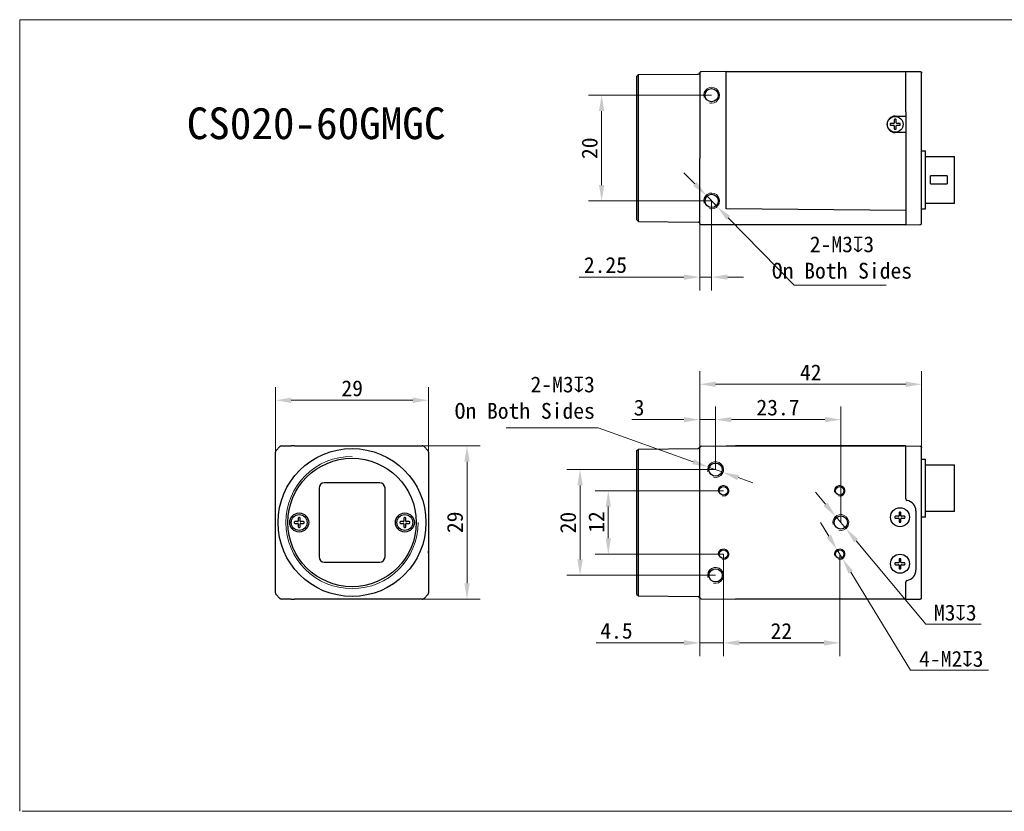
# Model space of a CAD drawing. Header units: millimetres. Extents: x 407 to 704, y 92 to 242.
# Tile 1 of 2: x 407 to 593, y 92 to 242. Entities that reach past the tile are written whole.
import ezdxf

# ---------------------------------------------------------------- set-up
doc = ezdxf.new("R2010")
doc.units = ezdxf.units.MM
doc.header["$LTSCALE"] = 16.335
doc.header["$PDMODE"] = 3
doc.header["$PDSIZE"] = 8
doc.layers.get('0').update_dxf_attribs({"linetype": 'CONTINUOUS'})
doc.layers.get('Defpoints').update_dxf_attribs({"linetype": 'CONTINUOUS'})
for name, color, linetype in [('00_COMPONENTS', 7, 'CONTINUOUS'), ('51__DRAFT_DIMS', 7, 'CONTINUOUS'), ('ASM_DXF_DIMENSION', 7, 'CONTINUOUS'), ('ASM_DXF_FORMAT', 7, 'CONTINUOUS'), ('D-01-35-26-0DXF_CONTINUOUS_LINE', 7, 'CONTINUOUS'), ('D-01-36-26-0DXF_CONTINUOUS_LINE', 7, 'CONTINUOUS')]:
    doc.layers.add(name, color=color, linetype=linetype)
doc.layers.add('AM_5', color=3, linetype='CONTINUOUS', lineweight=25)
doc.styles.get("Standard").update_dxf_attribs({"font": 'simfang.ttf'})
doc.dimstyles.new('DIMSTYLE_1', dxfattribs={"dimtxt": 3, "dimasz": 3, "dimexe": 2.5, "dimexo": 0, "dimgap": 0.75, "dimtad": 1, "dimdsep": 46, "dimtxsty": 'STANDARD', "dimblk": '_FILLED', "dimcen": 0.09, "dimclrd": 8, "dimclre": 8, "dimclrt": 7, "dimadec": 0, "dimazin": 0, "dimtp": 0.001, "dimtm": 0.001, "dimtfac": 1, "dimtofl": 0, "dimtmove": 0, "dimatfit": 3, "dimldrblk": '_FILLED', "dimfxl": 1, "dimtolj": 1, "dimlwd": 9, "dimlwe": 9, "dimarcsym": 0})
doc.dimstyles.new('DIMSTYLE_1$0', dxfattribs={"dimtxt": 3, "dimasz": 3, "dimexe": 2.5, "dimexo": 0, "dimgap": 0.75, "dimtad": 1, "dimdsep": 46, "dimtxsty": 'STANDARD', "dimblk": '_FILLED', "dimcen": 0.09, "dimclrd": 8, "dimclre": 8, "dimclrt": 7, "dimadec": 0, "dimazin": 0, "dimtp": 0.001, "dimtm": 0.001, "dimtfac": 1, "dimtofl": 0, "dimtmove": 0, "dimatfit": 3, "dimldrblk": '_FILLED', "dimfxl": 1, "dimtolj": 1, "dimlwd": 9, "dimlwe": 9, "dimarcsym": 0})
doc.dimstyles.new('DIMSTYLE_2', dxfattribs={"dimtxt": 3, "dimasz": 3, "dimexe": 2.5, "dimexo": 0, "dimtad": 1, "dimdec": 3, "dimdsep": 46, "dimtxsty": 'STANDARD', "dimblk": '_FILLED', "dimcen": 0.09, "dimclrd": 8, "dimclre": 8, "dimclrt": 7, "dimadec": 0, "dimazin": 0, "dimtp": 0.001, "dimtm": 0.001, "dimtfac": 1, "dimtdec": 3, "dimtmove": 0, "dimatfit": 2, "dimldrblk": '_FILLED', "dimfxl": 1, "dimtolj": 1, "dimlwd": 9, "dimlwe": 9, "dimarcsym": 0})

# ---------------------------------------------------------------- blocks, each defined once
blk = doc.blocks.new('_FILLED')
at = {"color": 0, "linetype": 'ByBlock'}
blk.add_solid([(0, 0), (-1, 0.167), (-1, -0.167)], dxfattribs=at)
blk = doc.blocks.new('*D145')
at = {"layer": 'D-01-35-26-0DXF_CONTINUOUS_LINE', "color": 8, "linetype": 'Continuous', "lineweight": 9}
for p, q in [((455.12, 159.22), (455.12, 172.44)), ((484.12, 160.11), (484.12, 172.44)), ((481.12, 169.94), (458.12, 169.94))]:
    blk.add_line(p, q, dxfattribs=at)
at = {"layer": 'Defpoints', "color": 0}
for p in [(455.12, 169.94), (455.12, 159.22), (484.12, 160.11)]:
    blk.add_point(p, dxfattribs=at)
at = {"layer": 'D-01-35-26-0DXF_CONTINUOUS_LINE', "color": 8, "linetype": 'ByBlock', "lineweight": 9, "xscale": 3, "yscale": 3, "zscale": 3}
for p, rotation in [((455.12, 169.94), 179.9999999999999), ((484.12, 169.94), 359.9999999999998)]:
    blk.add_blockref('_FILLED', p, dxfattribs=dict(at, rotation=rotation))
at = {"layer": 'D-01-35-26-0DXF_CONTINUOUS_LINE', "color": 7, "lineweight": 30, "insert": (469.65, 173.72), "char_height": 3, "attachment_point": 2}
blk.add_mtext('\\A1;29', dxfattribs=at)
blk = doc.blocks.new('*D146')
at = {"layer": 'D-01-35-26-0DXF_CONTINUOUS_LINE', "color": 8, "linetype": 'Continuous', "lineweight": 9}
for p, q in [((482.91, 161.32), (493.88, 161.32)), ((491.38, 158.32), (491.38, 135.32)), ((482.91, 132.32), (493.88, 132.32))]:
    blk.add_line(p, q, dxfattribs=at)
at = {"layer": 'Defpoints', "color": 0}
for p in [(482.91, 161.32), (482.91, 132.32), (491.38, 132.32)]:
    blk.add_point(p, dxfattribs=at)
at = {"layer": 'D-01-35-26-0DXF_CONTINUOUS_LINE', "color": 8, "linetype": 'ByBlock', "lineweight": 9, "xscale": 3, "yscale": 3, "zscale": 3}
for p, rotation in [((491.38, 161.32), 89.9999999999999), ((491.38, 132.32), 269.9999999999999)]:
    blk.add_blockref('_FILLED', p, dxfattribs=dict(at, rotation=rotation))
at = {"layer": 'D-01-35-26-0DXF_CONTINUOUS_LINE', "color": 7, "lineweight": 30, "insert": (487.59, 146.85), "char_height": 3, "attachment_point": 2, "rotation": 90}
blk.add_mtext('\\A1;29', dxfattribs=at)
blk = doc.blocks.new('*D147')
at = {"layer": '51__DRAFT_DIMS', "color": 8, "lineweight": 9}
for p, q in [((538.43, 156.82), (538.43, 168.78)), ((562.13, 146.82), (562.13, 168.78)), ((541.43, 166.28), (559.13, 166.28))]:
    blk.add_line(p, q, dxfattribs=at)
at = {"layer": 'Defpoints', "color": 0}
for p in [(562.13, 166.28), (538.43, 156.82), (562.13, 146.82)]:
    blk.add_point(p, dxfattribs=at)
at = {"layer": '51__DRAFT_DIMS', "color": 8, "lineweight": 9, "xscale": 3, "yscale": 3, "zscale": 3, "rotation": 180}
blk.add_blockref('_FILLED', (538.43, 166.28), dxfattribs=at)
at = {"layer": '51__DRAFT_DIMS', "color": 8, "lineweight": 9, "xscale": 3, "yscale": 3, "zscale": 3}
blk.add_blockref('_FILLED', (562.13, 166.28), dxfattribs=at)
at = {"layer": '51__DRAFT_DIMS', "color": 7, "insert": (550.23, 170.08), "char_height": 3, "attachment_point": 2}
blk.add_mtext('\\A1;23.7', dxfattribs=at)
blk = doc.blocks.new('*D148')
at = {"color": 8, "linetype": 'Continuous', "lineweight": 9}
for p, q in [((535.43, 160.96), (535.43, 168.78)), ((538.43, 156.82), (538.43, 168.78)), ((532.43, 166.28), (522.56, 166.28)), ((538.43, 166.28), (535.43, 166.28)), ((541.43, 166.28), (544.43, 166.28))]:
    blk.add_line(p, q, dxfattribs=at)
at = {"layer": 'Defpoints', "color": 0, "linetype": 'Continuous'}
for p in [(538.43, 166.28), (535.43, 160.96), (538.43, 156.82)]:
    blk.add_point(p, dxfattribs=at)
at = {"color": 8, "linetype": 'Continuous', "lineweight": 9, "xscale": 3, "yscale": 3, "zscale": 3}
blk.add_blockref('_FILLED', (535.43, 166.28), dxfattribs=at)
at = {"color": 8, "linetype": 'Continuous', "lineweight": 9, "xscale": 3, "yscale": 3, "zscale": 3, "rotation": 180}
blk.add_blockref('_FILLED', (538.43, 166.28), dxfattribs=at)
at = {"color": 7, "linetype": 'Continuous', "lineweight": 30, "insert": (524.97, 170.06), "char_height": 3, "attachment_point": 3}
blk.add_mtext('\\A1;3', dxfattribs=at)
blk = doc.blocks.new('*D149')
at = {"layer": '51__DRAFT_DIMS', "color": 8, "lineweight": 9}
for p, q in [((539.93, 140.82), (539.93, 121.54)), ((561.93, 140.82), (561.93, 121.54)), ((542.93, 124.04), (558.93, 124.04))]:
    blk.add_line(p, q, dxfattribs=at)
at = {"layer": 'Defpoints', "color": 0}
for p in [(539.93, 140.82), (561.93, 140.82), (561.93, 124.04)]:
    blk.add_point(p, dxfattribs=at)
at = {"layer": '51__DRAFT_DIMS', "color": 8, "lineweight": 9, "xscale": 3, "yscale": 3, "zscale": 3, "rotation": 180}
blk.add_blockref('_FILLED', (539.93, 124.04), dxfattribs=at)
at = {"layer": '51__DRAFT_DIMS', "color": 8, "lineweight": 9, "xscale": 3, "yscale": 3, "zscale": 3}
blk.add_blockref('_FILLED', (561.93, 124.04), dxfattribs=at)
at = {"layer": '51__DRAFT_DIMS', "color": 7, "insert": (550.87, 127.79), "char_height": 3, "attachment_point": 2}
blk.add_mtext('\\A1;22', dxfattribs=at)
blk = doc.blocks.new('*D150')
at = {"color": 8, "linetype": 'Continuous', "lineweight": 9}
for p, q in [((539.93, 140.82), (539.93, 121.54)), ((535.43, 134.41), (535.43, 121.54)), ((532.43, 124.04), (515.82, 124.04)), ((539.93, 124.04), (535.43, 124.04)), ((542.93, 124.04), (545.93, 124.04))]:
    blk.add_line(p, q, dxfattribs=at)
at = {"layer": 'Defpoints', "color": 0, "linetype": 'Continuous'}
for p in [(539.93, 140.82), (535.43, 134.41), (539.93, 124.04)]:
    blk.add_point(p, dxfattribs=at)
at = {"color": 8, "linetype": 'Continuous', "lineweight": 9, "xscale": 3, "yscale": 3, "zscale": 3}
blk.add_blockref('_FILLED', (535.43, 124.04), dxfattribs=at)
at = {"color": 8, "linetype": 'Continuous', "lineweight": 9, "xscale": 3, "yscale": 3, "zscale": 3, "rotation": 180}
blk.add_blockref('_FILLED', (539.93, 124.04), dxfattribs=at)
at = {"color": 7, "linetype": 'Continuous', "lineweight": 30, "insert": (522.73, 127.84), "char_height": 3, "attachment_point": 3}
blk.add_mtext('\\A1;4.5', dxfattribs=at)
blk = doc.blocks.new('*D151')
at = {"layer": '51__DRAFT_DIMS', "color": 8, "lineweight": 9}
for p, q in [((538.43, 156.82), (510.28, 156.82)), ((512.78, 153.82), (512.78, 139.82)), ((538.43, 136.82), (510.28, 136.82))]:
    blk.add_line(p, q, dxfattribs=at)
at = {"layer": 'Defpoints', "color": 0}
for p in [(538.43, 156.82), (512.78, 136.82), (538.43, 136.82)]:
    blk.add_point(p, dxfattribs=at)
at = {"layer": '51__DRAFT_DIMS', "color": 8, "lineweight": 9, "xscale": 3, "yscale": 3, "zscale": 3}
for p, rotation in [((512.78, 156.82), 90), ((512.78, 136.82), 270)]:
    blk.add_blockref('_FILLED', p, dxfattribs=dict(at, rotation=rotation))
at = {"layer": '51__DRAFT_DIMS', "color": 7, "insert": (509, 146.79), "char_height": 3, "attachment_point": 2, "rotation": 90}
blk.add_mtext('\\A1;20', dxfattribs=at)
blk = doc.blocks.new('*D152')
at = {"layer": '51__DRAFT_DIMS', "color": 8, "lineweight": 9}
for p, q in [((539.93, 152.82), (515.62, 152.82)), ((518.12, 143.82), (518.12, 149.82)), ((539.93, 140.82), (515.62, 140.82))]:
    blk.add_line(p, q, dxfattribs=at)
at = {"layer": 'Defpoints', "color": 0}
for p in [(518.12, 152.82), (539.93, 152.82), (539.93, 140.82)]:
    blk.add_point(p, dxfattribs=at)
at = {"layer": '51__DRAFT_DIMS', "color": 8, "lineweight": 9, "xscale": 3, "yscale": 3, "zscale": 3}
for p, rotation in [((518.12, 152.82), 90), ((518.12, 140.82), 270)]:
    blk.add_blockref('_FILLED', p, dxfattribs=dict(at, rotation=rotation))
at = {"layer": '51__DRAFT_DIMS', "color": 7, "insert": (514.37, 146.9), "char_height": 3, "attachment_point": 2, "rotation": 90}
blk.add_mtext('\\A1;12', dxfattribs=at)
blk = doc.blocks.new('*D153')
at = {"layer": 'ASM_DXF_DIMENSION', "color": 8, "linetype": 'Continuous', "lineweight": 9}
for p, q in [((559.24, 150.26), (557.31, 152.56)), ((561.16, 147.96), (563.09, 145.67)), ((565.02, 143.37), (578.23, 127.6)), ((588.72, 127.6), (578.23, 127.6))]:
    blk.add_line(p, q, dxfattribs=at)
at = {"layer": 'Defpoints', "color": 0}
for p in [(561.16, 147.96), (563.09, 145.67)]:
    blk.add_point(p, dxfattribs=at)
at = {"layer": 'ASM_DXF_DIMENSION', "color": 8, "linetype": 'ByBlock', "lineweight": 9, "xscale": 3, "yscale": 3, "zscale": 3}
for p, rotation in [((561.16, 147.96), 309.966633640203), ((563.09, 145.67), 129.9666336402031)]:
    blk.add_blockref('_FILLED', p, dxfattribs=dict(at, rotation=rotation))
at = {"layer": 'ASM_DXF_DIMENSION', "color": 7, "lineweight": 15, "insert": (583.79, 129.74), "char_height": 3, "attachment_point": 5}
blk.add_mtext('\\A1;{M3{\\fgdt;x}3}', dxfattribs=at)
blk = doc.blocks.new('*D154')
at = {"layer": 'ASM_DXF_DIMENSION', "color": 8, "linetype": 'Continuous', "lineweight": 9}
for p, q in [((559.84, 144.23), (558.28, 146.79)), ((561.41, 141.67), (562.45, 139.96)), ((564.01, 137.4), (575.34, 118.85)), ((590.1, 118.85), (575.34, 118.85))]:
    blk.add_line(p, q, dxfattribs=at)
at = {"layer": 'Defpoints', "color": 0}
for p in [(561.41, 141.67), (562.45, 139.96)]:
    blk.add_point(p, dxfattribs=at)
at = {"layer": 'ASM_DXF_DIMENSION', "color": 8, "linetype": 'ByBlock', "lineweight": 9, "xscale": 3, "yscale": 3, "zscale": 3}
for p, rotation in [((561.41, 141.67), 301.4143213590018), ((562.45, 139.96), 121.4143213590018)]:
    blk.add_blockref('_FILLED', p, dxfattribs=dict(at, rotation=rotation))
at = {"layer": 'ASM_DXF_DIMENSION', "color": 7, "lineweight": 15, "insert": (583.04, 120.99), "char_height": 3, "attachment_point": 5}
blk.add_mtext('\\A1;{4-M2{\\fgdt;x}3}', dxfattribs=at)
blk = doc.blocks.new('*D158')
at = {"layer": 'AM_5', "color": 8, "lineweight": 9}
for p, q in [((535.43, 160.97), (535.43, 175.47)), ((577.43, 160.97), (577.43, 175.47))]:
    blk.add_line(p, q, dxfattribs=at)
at = {"layer": 'AM_5', "color": 8, "linetype": 'Continuous', "lineweight": 9}
blk.add_line((538.43, 172.97), (574.43, 172.97), dxfattribs=at)
at = {"layer": 'Defpoints', "color": 0}
for p in [(577.43, 172.97), (535.43, 160.97), (577.43, 160.97)]:
    blk.add_point(p, dxfattribs=at)
at = {"layer": 'AM_5', "color": 8, "lineweight": 9, "xscale": 3, "yscale": 3, "zscale": 3, "rotation": 180}
blk.add_blockref('_FILLED', (535.43, 172.97), dxfattribs=at)
at = {"layer": 'AM_5', "color": 8, "lineweight": 9, "xscale": 3, "yscale": 3, "zscale": 3}
blk.add_blockref('_FILLED', (577.43, 172.97), dxfattribs=at)
at = {"layer": 'AM_5', "color": 7, "insert": (556.43, 175.22), "char_height": 3, "attachment_point": 5}
blk.add_mtext('\\A1;42', dxfattribs=at)
blk = doc.blocks.new('*D159')
at = {"layer": '51__DRAFT_DIMS', "color": 8, "lineweight": 9}
for p, q in [((537.68, 227.67), (514.36, 227.67)), ((516.86, 224.67), (516.86, 210.67)), ((537.68, 207.67), (514.36, 207.67))]:
    blk.add_line(p, q, dxfattribs=at)
at = {"layer": 'Defpoints', "color": 0}
for p in [(537.68, 227.67), (516.86, 207.67), (537.68, 207.67)]:
    blk.add_point(p, dxfattribs=at)
at = {"layer": '51__DRAFT_DIMS', "color": 8, "lineweight": 9, "xscale": 3, "yscale": 3, "zscale": 3}
for p, rotation in [((516.86, 227.67), 90), ((516.86, 207.67), 270)]:
    blk.add_blockref('_FILLED', p, dxfattribs=dict(at, rotation=rotation))
at = {"layer": '51__DRAFT_DIMS', "color": 7, "insert": (513.07, 217.64), "char_height": 3, "attachment_point": 2, "rotation": 90}
blk.add_mtext('\\A1;20', dxfattribs=at)
blk = doc.blocks.new('*D161')
at = {"color": 8, "linetype": 'Continuous', "lineweight": 9}
for p, q in [((537.68, 207.67), (537.68, 190.75)), ((535.43, 205.54), (535.43, 190.75)), ((532.43, 193.25), (512.63, 193.25)), ((537.68, 193.25), (535.43, 193.25)), ((540.68, 193.25), (543.68, 193.25))]:
    blk.add_line(p, q, dxfattribs=at)
at = {"layer": 'Defpoints', "color": 0, "linetype": 'Continuous'}
for p in [(537.68, 207.67), (535.43, 205.54), (537.68, 193.25)]:
    blk.add_point(p, dxfattribs=at)
at = {"color": 8, "linetype": 'Continuous', "lineweight": 9, "xscale": 3, "yscale": 3, "zscale": 3}
blk.add_blockref('_FILLED', (535.43, 193.25), dxfattribs=at)
at = {"color": 8, "linetype": 'Continuous', "lineweight": 9, "xscale": 3, "yscale": 3, "zscale": 3, "rotation": 180}
blk.add_blockref('_FILLED', (537.68, 193.25), dxfattribs=at)
at = {"color": 7, "linetype": 'Continuous', "lineweight": 30, "insert": (521.66, 197.05), "char_height": 3, "attachment_point": 3}
blk.add_mtext('\\A1;2.25', dxfattribs=at)

msp = doc.modelspace()

# ---------------------------------------------------------------- linework, layer by layer
at = {"layer": '00_COMPONENTS', "color": 7}
for p, q in [((535.436, 231.8958), (535.4361, 231.8963)), ((572.148, 222.3481), (571.5818, 222.3481)), ((571.5818, 221.9881), (572.148, 221.9881)), ((572.248, 223.0143), (572.248, 222.4481)), ((572.248, 221.8881), (572.248, 221.3218)), ((572.608, 222.4481), (572.608, 223.0143)), ((572.608, 221.3218), (572.608, 221.8881)), ((573.2742, 222.3481), (572.708, 222.3481)), ((572.708, 221.9881), (573.2742, 221.9881)), ((574.428, 206.4981), (574.4272, 206.4073)), ((535.4275, 203.467), (535.4276, 203.4612)), ((535.428, 203.477), (535.428, 203.4828)), ((577.115, 203.1915), (577.129, 203.1916)), ((577.1294, 203.1916), (577.1282, 203.1916)), ((577.129, 203.1916), (577.1376, 203.1917)), ((478.1664, 161.2912), (478.1664, 161.2914)), ((535.4361, 161.0436), (535.4325, 161.0263)), ((535.4351, 161.0395), (535.4345, 161.0367)), ((535.4356, 161.0416), (535.4349, 161.0382)), ((535.4354, 161.0408), (535.4361, 161.0435)), ((535.4358, 161.0425), (535.4361, 161.0434)), ((577.4279, 160.9832), (577.428, 160.9773)), ((459.4364, 147.6616), (459.4364, 147.0954)), ((459.7964, 147.0954), (459.7964, 147.6616)), ((479.4364, 147.6616), (479.4364, 147.0954)), ((479.7964, 147.0954), (479.7964, 147.6616)), ((573.048, 147.9954), (572.4818, 147.9954)), ((572.4818, 147.6354), (573.048, 147.6354)), ((573.148, 148.6616), (573.148, 148.0954)), ((573.148, 147.5354), (573.148, 146.9691)), ((573.508, 148.0954), (573.508, 148.6616)), ((573.508, 146.9691), (573.508, 147.5354)), ((574.1742, 147.9954), (573.608, 147.9954)), ((573.608, 147.6354), (574.1742, 147.6354)), ((459.3364, 146.9954), (458.7702, 146.9954)), ((458.7702, 146.6354), (459.3364, 146.6354)), ((459.4364, 146.5354), (459.4364, 145.9691)), ((459.7964, 145.9691), (459.7964, 146.5354)), ((460.4626, 146.9954), (459.8964, 146.9954)), ((459.8964, 146.6354), (460.4626, 146.6354)), ((479.3364, 146.9954), (478.7702, 146.9954)), ((478.7702, 146.6354), (479.3364, 146.6354)), ((479.4364, 146.5354), (479.4364, 145.9691)), ((479.7964, 145.9691), (479.7964, 146.5354)), ((480.4626, 146.9954), (479.8964, 146.9954)), ((479.8964, 146.6354), (480.4626, 146.6354)), ((573.148, 139.8616), (573.148, 139.2954)), ((573.508, 139.2954), (573.508, 139.8616)), ((573.048, 139.1954), (572.4818, 139.1954)), ((572.4818, 138.8354), (573.048, 138.8354)), ((573.148, 138.7354), (573.148, 138.1691)), ((573.508, 138.1691), (573.508, 138.7354)), ((574.1742, 139.1954), (573.608, 139.1954)), ((573.608, 138.8354), (574.1742, 138.8354)), ((461.0663, 132.3395), (461.0664, 132.3394)), ((535.4325, 132.6045), (535.4361, 132.5873)), ((535.4361, 132.5873), (535.4356, 132.5892))]:
    msp.add_line(p, q, dxfattribs=at)
at = {"layer": '00_COMPONENTS', "color": 4}
msp.add_line((459.7964, 147.0954), (459.8255, 147.0954), dxfattribs=at)
at = {"layer": '00_COMPONENTS', "color": 7}
for points in [[(535.4325, 161.0262), (535.4333, 161.0306), (535.4341, 161.0348), (535.4349, 161.0382)], [(535.4338, 161.0333), (535.4331, 161.0293), (535.4325, 161.0263)], [(535.4338, 132.5974), (535.4331, 132.6015), (535.4325, 132.6045)], [(535.4325, 132.6045), (535.4333, 132.6001), (535.4341, 132.5959), (535.4349, 132.5925), (535.4354, 132.59)], [(535.4358, 132.5882), (535.4351, 132.5912), (535.4345, 132.594)]]:
    msp.add_lwpolyline(points, dxfattribs=at)
for centre, radius, start, end in [((535.7374, 231.8252), 0.3096, 168.591806, 169.235163), ((572.428, 222.1681), 0.95, 174.599463, 185.400537), ((571.5818, 222.2481), 0.1, 90, 174.599463), ((571.5818, 222.0881), 0.1, 185.400537, 270), ((572.148, 222.4481), 0.1, 270, 0), ((572.148, 221.8881), 0.1, 0, 90), ((572.348, 223.0143), 0.1, 95.400537, 180), ((572.428, 222.1681), 0.95, 84.599463, 95.400537), ((572.508, 223.0143), 0.1, 0, 84.599463), ((572.708, 222.4481), 0.1, 180, 270), ((572.708, 221.8881), 0.1, 90, 180), ((573.2742, 222.2481), 0.1, 5.400537, 90), ((573.2742, 222.0881), 0.1, 270, 354.599463), ((572.428, 222.1681), 0.95, 354.599463, 5.400537), ((572.348, 221.3218), 0.1, 180, 264.599463), ((572.428, 222.1681), 0.95, 264.599463, 275.400537), ((572.508, 221.3218), 0.1, 275.400537, 0), ((482.9089, 160.8127), 0.5027, 75.033075, 89.959707), ((482.9088, 160.8149), 0.5007, 55.034134, 59.973803), ((482.9084, 160.8141), 0.5015, 45.024712, 55.043164), ((483.6152, 160.1073), 0.5015, 34.963589, 44.975313), ((535.7277, 160.9744), 0.2997, 170.015265, 180.005781), ((535.7287, 160.9744), 0.3007, 178.029562, 180.002594), ((535.7284, 160.9743), 0.3004, 170.03587, 178.017824), ((483.6137, 160.1079), 0.5027, 0.04029, 14.966887), ((459.5364, 147.6616), 0.1, 95.400537, 180), ((459.6164, 146.8154), 0.95, 84.599463, 95.400537), ((459.6964, 147.6616), 0.1, 0, 84.599463), ((479.5364, 147.6616), 0.1, 95.400537, 180), ((479.6164, 146.8154), 0.95, 84.599463, 95.400537), ((479.6964, 147.6616), 0.1, 0, 84.599463), ((573.328, 147.8154), 0.95, 174.599463, 185.400537), ((572.4818, 147.8954), 0.1, 90, 174.599463), ((572.4818, 147.7354), 0.1, 185.400537, 270), ((573.048, 148.0954), 0.1, 270, 0), ((573.048, 147.5354), 0.1, 0, 90), ((573.248, 148.6616), 0.1, 95.400537, 180), ((573.328, 147.8154), 0.95, 84.599463, 95.400537), ((573.408, 148.6616), 0.1, 0, 84.599463), ((573.608, 148.0954), 0.1, 180, 270), ((573.608, 147.5354), 0.1, 90, 180), ((574.1742, 147.8954), 0.1, 5.400537, 90), ((574.1742, 147.7354), 0.1, 270, 354.599463), ((573.328, 147.8154), 0.95, 354.599463, 5.400537), ((459.6164, 146.8154), 0.95, 174.599463, 185.400537), ((458.7702, 146.8954), 0.1, 90, 174.599463), ((458.7702, 146.7354), 0.1, 185.400537, 270), ((459.3364, 147.0954), 0.1, 270, 0), ((459.3364, 146.5354), 0.1, 0, 90), ((459.5364, 145.9691), 0.1, 180, 264.599463), ((459.6164, 146.8154), 0.95, 264.599463, 275.400537), ((459.6964, 145.9691), 0.1, 275.400537, 0), ((459.8964, 147.0954), 0.1, 180, 270), ((459.8964, 146.5354), 0.1, 90, 180), ((460.4626, 146.8954), 0.1, 5.400537, 90), ((460.4626, 146.7354), 0.1, 270, 354.599463), ((459.6164, 146.8154), 0.95, 354.599463, 5.400537), ((479.6164, 146.8154), 0.95, 174.599463, 185.400537), ((478.7702, 146.8954), 0.1, 90, 174.599463), ((478.7702, 146.7354), 0.1, 185.400537, 270), ((479.3364, 147.0954), 0.1, 270, 0), ((479.3364, 146.5354), 0.1, 0, 90), ((479.5364, 145.9691), 0.1, 180, 264.599463), ((479.6164, 146.8154), 0.95, 264.599463, 275.400537), ((479.6964, 145.9691), 0.1, 275.400537, 0), ((479.8964, 147.0954), 0.1, 180, 270), ((479.8964, 146.5354), 0.1, 90, 180), ((480.4626, 146.8954), 0.1, 5.400537, 90), ((480.4626, 146.7354), 0.1, 270, 354.599463), ((479.6164, 146.8154), 0.95, 354.599463, 5.400537), ((573.248, 146.9691), 0.1, 180, 264.599463), ((573.328, 147.8154), 0.95, 264.599463, 275.400537), ((573.408, 146.9691), 0.1, 275.400537, 0), ((573.248, 139.8616), 0.1, 95.400537, 180), ((573.328, 139.0154), 0.95, 84.599463, 95.400537), ((573.408, 139.8616), 0.1, 0, 84.599463), ((573.328, 139.0154), 0.95, 174.599463, 185.400537), ((572.4818, 139.0954), 0.1, 90, 174.599463), ((572.4818, 138.9354), 0.1, 185.400537, 270), ((573.048, 139.2954), 0.1, 270, 0), ((573.048, 138.7354), 0.1, 0, 90), ((573.248, 138.1691), 0.1, 180, 264.599463), ((573.328, 139.0154), 0.95, 264.599463, 275.400537), ((573.408, 138.1691), 0.1, 275.400537, 0), ((573.608, 139.2954), 0.1, 180, 270), ((573.608, 138.7354), 0.1, 90, 180), ((574.1742, 139.0954), 0.1, 5.400537, 90), ((574.1742, 138.9354), 0.1, 270, 354.599463), ((573.328, 139.0154), 0.95, 354.599463, 5.400537), ((535.7296, 132.6564), 0.3016, 179.996738, 181.994019)]:
    msp.add_arc(centre, radius, start, end, dxfattribs=at)
at = {"layer": '00_COMPONENTS', "color": 4}
for centre, radius, start, end in [((535.1426, 203.468), 0.2854, 0.005766, 2.945615), ((535.7298, 160.9641), 0.3018, 178.065006, 179.997459), ((535.7298, 132.6666), 0.3018, 180.002541, 181.934994), ((535.4476, 132.6666), 0.0196, 179.94319, 193.897679)]:
    msp.add_arc(centre, radius, start, end, dxfattribs=at)
at = {"layer": '00_COMPONENTS', "color": 7}
msp.add_ellipse((484.1129, 141.0154), major_axis=(0, -0.4), ratio=0.00872687, start_param=-4.71238898, end_param=-3.14159265, dxfattribs=at)
at = {"layer": '00_COMPONENTS', "color": 4}
msp.add_open_spline([(535.4287, 203.4786), (535.4285, 203.4793), (535.4281, 203.4807), (535.428, 203.4821), (535.428, 203.4828)], degree=3, knots=[0, 0, 0, 0, 0.49871374, 1, 1, 1, 1], dxfattribs=at)
at = {"layer": 'ASM_DXF_DIMENSION', "color": 8, "linetype": 'Continuous', "lineweight": 9}
for p, q in [((534.5229, 210.8768), (532.4196, 213.0159)), ((536.6263, 208.7376), (538.7297, 206.5985)), ((540.833, 204.4594), (553.3288, 191.7511)), ((570.7366, 191.7511), (553.3288, 191.7511)), ((498.7862, 164.7036), (516.194, 164.7036)), ((534.187, 158.32), (516.194, 164.7036)), ((539.8416, 156.3138), (537.0143, 157.3169)), ((542.669, 155.3107), (545.4963, 154.3076))]:
    msp.add_line(p, q, dxfattribs=at)
at = {"layer": 'ASM_DXF_FORMAT', "color": 7, "linetype": 'Continuous', "lineweight": 15}
for p, q in [((406.7309, 92.1632), (406.7168, 241.9649)), ((406.7168, 241.9649), (703.7168, 241.9649)), ((407.1984, 92.1632), (704.1984, 92.1632))]:
    msp.add_line(p, q, dxfattribs=at)
at = {"layer": 'D-01-35-26-0DXF_CONTINUOUS_LINE', "color": 7, "linetype": 'Continuous', "lineweight": 30}
for p, q in [((523.518, 231.2641), (523.818, 231.5667)), ((523.518, 204.072), (523.518, 231.2641)), ((523.818, 231.5667), (535.1468, 231.6656)), ((523.818, 203.7694), (523.818, 231.5667)), ((540.428, 232.1681), (535.7222, 232.127)), ((540.428, 206.7948), (540.428, 232.1681)), ((540.428, 232.1681), (574.428, 232.1681)), ((574.428, 232.1681), (577.1368, 232.1444)), ((574.428, 224.5264), (574.428, 232.1681)), ((577.4286, 203.4859), (577.428, 231.8312)), ((572.428, 223.7181), (574.428, 223.7181)), ((574.428, 224.5264), (574.428, 219.8098)), ((574.428, 220.6181), (572.428, 220.6181)), ((574.428, 219.8098), (574.428, 206.4981)), ((577.428, 217.168), (578.128, 217.168)), ((578.128, 206.1681), (578.128, 217.1679)), ((535.428, 203.4681), (535.428, 215.6834)), ((578.128, 216.093), (583.628, 216.093)), ((583.628, 207.243), (583.628, 216.093)), ((582.228, 212.418), (579.128, 212.418)), ((579.128, 210.918), (579.128, 212.418)), ((579.128, 210.918), (582.228, 210.918)), ((582.228, 212.418), (582.228, 210.918)), ((578.128, 207.243), (583.628, 207.243)), ((540.428, 206.1681), (540.428, 206.7948)), ((574.428, 205.8714), (540.428, 206.1681)), ((574.428, 206.4981), (574.428, 203.1681)), ((577.428, 206.168), (578.128, 206.168)), ((523.518, 204.072), (523.818, 203.7694)), ((523.818, 203.7694), (535.1386, 203.6706)), ((574.428, 203.1681), (535.728, 203.1681)), ((574.428, 203.1681), (577.1363, 203.1917)), ((455.9699, 161.1689), (455.2628, 160.4618)), ((456.3235, 161.3154), (458.1164, 161.3154)), ((458.7431, 161.3154), (458.1164, 161.3154)), ((458.7431, 161.3154), (482.9093, 161.3154)), ((483.2628, 161.1689), (483.9699, 160.4618)), ((523.518, 160.412), (523.818, 160.714)), ((523.518, 133.2187), (523.518, 160.412)), ((523.818, 160.714), (535.1468, 160.8129)), ((523.818, 132.9167), (523.818, 160.714)), ((535.428, 132.6666), (535.428, 160.9743)), ((535.7254, 161.2743), (542.2054, 161.3309)), ((540.428, 161.3154), (574.428, 161.3154)), ((574.428, 161.3284), (542.2054, 161.3309)), ((574.428, 151.2828), (574.428, 161.3284)), ((574.428, 161.3154), (577.1161, 161.2919)), ((577.428, 132.6534), (577.428, 160.9785)), ((455.1164, 133.5225), (455.1164, 160.1083)), ((484.1164, 160.1083), (484.1164, 141.327)), ((577.428, 158.8155), (578.128, 158.8155)), ((578.128, 147.8155), (578.128, 158.8155)), ((578.128, 157.7405), (583.628, 157.7405)), ((583.628, 148.8905), (583.628, 157.7405)), ((463.3664, 153.3154), (463.3664, 140.3154)), ((474.8664, 154.3154), (464.3664, 154.3154)), ((475.8664, 140.3154), (475.8664, 153.3154)), ((576.328, 149.0179), (576.328, 137.8129)), ((578.128, 147.8155), (577.428, 147.8155)), ((583.628, 148.8905), (578.128, 148.8905)), ((484.1164, 141.272), (484.1164, 133.5225)), ((464.3664, 139.3154), (474.8664, 139.3154)), ((574.428, 132.3023), (574.428, 135.5479)), ((455.2628, 133.1689), (455.9699, 132.4618)), ((455.9355, 132.497), (455.935, 132.4967)), ((458.1164, 132.3154), (456.3235, 132.3154)), ((458.1164, 132.3154), (458.7431, 132.3154)), ((482.9093, 132.3154), (458.7431, 132.3154)), ((483.9699, 133.1689), (483.2628, 132.4618)), ((523.518, 133.2187), (523.818, 132.9167)), ((523.818, 132.9167), (535.1468, 132.8178)), ((535.7254, 132.3564), (542.2054, 132.2999)), ((574.428, 132.3154), (577.1363, 132.339)), ((577.1294, 132.3389), (577.1282, 132.3389)), ((574.428, 132.3023), (542.2054, 132.2999))]:
    msp.add_line(p, q, dxfattribs=at)
msp.add_lwpolyline([(535.4283, 231.827, 0.01175048), (535.428, 231.8126), (535.428, 219.6527)], format="xyb", dxfattribs=at)
for points in [[(577.1376, 203.1917), (577.1406, 203.1918), (577.1447, 203.1919), (577.149, 203.1921), (577.1531, 203.1923), (577.1575, 203.1926), (577.1619, 203.193), (577.1664, 203.1935), (577.1709, 203.194), (577.1755, 203.1946), (577.1802, 203.1953), (577.1849, 203.1961), (577.1896, 203.197), (577.1944, 203.1979), (577.1992, 203.199), (577.204, 203.2001), (577.2089, 203.2014), (577.2138, 203.2027)], [(577.2138, 203.2027), (577.2186, 203.2041), (577.2235, 203.2056), (577.2284, 203.2072), (577.2333, 203.2089)], [(577.2333, 203.2089), (577.2382, 203.2107), (577.2431, 203.2126), (577.248, 203.2146), (577.2529, 203.2167), (577.2579, 203.219), (577.2628, 203.2213), (577.2678, 203.2238), (577.2728, 203.2264), (577.2778, 203.2291), (577.2828, 203.232), (577.2878, 203.235), (577.2928, 203.2381), (577.2978, 203.2414), (577.3028, 203.2448), (577.3078, 203.2484), (577.3128, 203.252), (577.3177, 203.2559), (577.3226, 203.2599), (577.3274, 203.264), (577.3322, 203.2682), (577.3369, 203.2726), (577.3416, 203.2771), (577.3462, 203.2817), (577.3507, 203.2865), (577.3551, 203.2914), (577.3594, 203.2964), (577.3637, 203.3016), (577.3678, 203.3069), (577.3719, 203.3123), (577.3759, 203.3179), (577.3797, 203.3236), (577.3835, 203.3294), (577.3871, 203.3353), (577.3906, 203.3413), (577.394, 203.3475), (577.3973, 203.3538), (577.4004, 203.3602), (577.4034, 203.3667), (577.4062, 203.3734), (577.4089, 203.3801), (577.4115, 203.3869), (577.4139, 203.3939), (577.4161, 203.4009), (577.4181, 203.408), (577.42, 203.4153), (577.4217, 203.4226), (577.4233, 203.43), (577.4246, 203.4374), (577.4258, 203.445), (577.4267, 203.4525), (577.4275, 203.4598), (577.428, 203.4668), (577.4284, 203.4735), (577.4285, 203.4794), (577.4286, 203.4844), (577.4286, 203.4859)], [(577.115, 132.3388), (577.129, 132.3389), (577.1375, 132.339), (577.1403, 132.3391), (577.1443, 132.3392), (577.1485, 132.3394), (577.1527, 132.3396), (577.1571, 132.3399), (577.1615, 132.3403), (577.166, 132.3407), (577.1705, 132.3413), (577.1751, 132.3419), (577.1798, 132.3426), (577.1845, 132.3434), (577.1893, 132.3442), (577.194, 132.3452), (577.1989, 132.3462), (577.2037, 132.3474), (577.2086, 132.3486), (577.2134, 132.3499)], [(577.2134, 132.3499), (577.2183, 132.3513), (577.2232, 132.3528), (577.2281, 132.3544), (577.233, 132.3561)], [(577.233, 132.3561), (577.2379, 132.3579), (577.2428, 132.3598), (577.2477, 132.3618), (577.2527, 132.3639), (577.2576, 132.3661), (577.2626, 132.3685), (577.2676, 132.371), (577.2726, 132.3736), (577.2776, 132.3763), (577.2826, 132.3791), (577.2876, 132.3821), (577.2926, 132.3853), (577.2977, 132.3886), (577.3027, 132.392), (577.3077, 132.3955), (577.3126, 132.3992), (577.3176, 132.4031), (577.3225, 132.4071), (577.3273, 132.4112), (577.3321, 132.4154), (577.3368, 132.4198), (577.3415, 132.4243), (577.3461, 132.429), (577.3506, 132.4337), (577.355, 132.4386), (577.3594, 132.4437), (577.3636, 132.4488), (577.3678, 132.4541), (577.3719, 132.4596), (577.3759, 132.4651), (577.3797, 132.4708), (577.3835, 132.4766), (577.3871, 132.4826), (577.3906, 132.4886), (577.394, 132.4948), (577.3973, 132.5011), (577.4004, 132.5075), (577.4034, 132.5141), (577.4063, 132.5207), (577.409, 132.5275), (577.4115, 132.5343), (577.4139, 132.5413), (577.4161, 132.5483), (577.4182, 132.5555), (577.4201, 132.5627), (577.4218, 132.57), (577.4233, 132.5775), (577.4246, 132.5849), (577.4258, 132.5924), (577.4267, 132.6), (577.4275, 132.6072), (577.428, 132.6142), (577.4284, 132.6209), (577.4286, 132.6268), (577.4286, 132.6318), (577.4286, 132.6332)]]:
    msp.add_lwpolyline(points, dxfattribs=at)
for centre, radius in [((537.678, 227.6681), 1.25), ((572.428, 222.1681), 1.5), ((537.678, 207.6681), 1.25), ((469.6164, 146.8154), 14), ((469.6164, 146.8154), 12.15), ((538.428, 156.8154), 1.25), ((539.928, 152.8154), 0.8), ((561.928, 152.8154), 0.8), ((573.328, 147.8154), 1.8), ((459.6164, 146.8154), 1.8), ((459.6164, 146.8154), 1.5), ((479.6164, 146.8154), 1.8), ((479.6164, 146.8154), 1.5), ((562.128, 146.8154), 1.25), ((539.928, 140.8154), 0.8), ((561.928, 140.8154), 0.8), ((573.328, 139.0154), 1.8), ((538.428, 136.8154), 1.25)]:
    msp.add_circle(centre, radius, dxfattribs=at)
for centre, radius, start, end in [((535.1442, 231.9656), 0.3, 270.5, 346.647717), ((572.428, 222.1681), 1.55, 90.00003, 270), ((535.136, 203.3706), 0.3, 14.811149, 89.5), ((455.6163, 160.1083), 0.5, 135, 180), ((455.6198, 160.1075), 0.5034, 158.429142, 172.013133), ((456.3235, 160.8154), 0.4999, 89.994628, 135.003217), ((456.3253, 160.8126), 0.5033, 113.50677, 126.921415), ((482.9093, 160.8154), 0.5, 45, 90), ((482.9098, 160.8165), 0.4987, 59.982819, 64.985146), ((483.6164, 160.1083), 0.5, 0, 45), ((483.6162, 160.108), 0.5003, 28.988703, 34.973501), ((483.6173, 160.1087), 0.499, 24.716341, 28.978215), ((535.1442, 161.1129), 0.3, 270.5, 346.647783), ((535.728, 160.9743), 0.3, 90.5, 180), ((464.3664, 153.3154), 1, 90, 180), ((474.8664, 153.3154), 1, 0, 90), ((574.728, 151.2828), 0.3, 180, 259.98459), ((574.328, 149.0179), 2, 0, 79.98459), ((464.3664, 140.3154), 1, 180, 270), ((474.8664, 140.3154), 1, 270, 0), ((574.328, 137.8129), 2, 280.01541, 0), ((574.728, 135.5479), 0.3, 100.01541, 180), ((455.6163, 133.5225), 0.5, 180, 225), ((455.62, 133.5232), 0.5036, 187.497384, 201.568173), ((456.3224, 132.8144), 0.4985, 225.007864, 230.022361), ((456.3234, 132.8152), 0.4998, 225, 270.005409), ((456.3255, 132.8184), 0.5036, 232.32585, 246.48911), ((482.9093, 132.8154), 0.5, 270, 315), ((482.9089, 132.818), 0.5027, 270.04029, 284.966908), ((482.9097, 132.8144), 0.499, 294.710779, 298.971974), ((482.909, 132.8155), 0.5003, 298.982473, 304.973502), ((482.9084, 132.8166), 0.5015, 304.963589, 314.975313), ((483.6164, 133.5225), 0.5, 315, 0), ((483.6152, 133.5234), 0.5015, 315.024711, 325.043176), ((483.6159, 133.523), 0.5007, 325.034147, 329.973832), ((483.6176, 133.5219), 0.4987, 329.982848, 334.985188), ((483.6137, 133.5228), 0.5027, 345.033113, 359.95971), ((535.1442, 132.5178), 0.3, 13.352217, 89.5), ((535.7278, 132.6564), 0.2998, 179.995926, 269.5), ((577.1288, 132.6534), 0.2992, 358.07948, 359.997337)]:
    msp.add_arc(centre, radius, start, end, dxfattribs=at)
for points, knots in [([(535.6591, 232.1158), (535.5967, 232.0985), (535.4799, 232.0224), (535.4314, 231.8917), (535.4283, 231.827)], [0, 0, 0, 0, 0.50025921, 1, 1, 1, 1]), ([(577.2227, 232.1247), (577.2816, 232.1029), (577.3883, 232.0211), (577.428, 231.8927), (577.428, 231.83)], [0, 0, 0, 0, 0.5005752, 1, 1, 1, 1]), ([(535.428, 219.6527), (535.428, 218.9912), (535.4442, 217.6681), (535.428, 216.3449), (535.428, 215.6834)], [0, 0, 0, 0, 0.49999986, 1, 1, 1, 1]), ([(535.6614, 203.1789), (535.5971, 203.1961), (535.4768, 203.2748), (535.4293, 203.4105), (535.428, 203.477)], [0, 0, 0, 0, 0.50032783, 1, 1, 1, 1]), ([(577.2227, 161.272), (577.2807, 161.2505), (577.386, 161.1707), (577.4267, 161.045), (577.4279, 160.9832)], [0, 0, 0, 0, 0.50046422, 1, 1, 1, 1])]:
    msp.add_open_spline(points, degree=3, knots=knots, dxfattribs=at)
for points in [[(535.7398, 232.1272), (535.7126, 232.1269), (535.6853, 232.123), (535.6591, 232.1158)], [(577.1161, 232.1446), (577.1523, 232.1443), (577.1888, 232.1373), (577.2227, 232.1247)], [(535.7427, 203.1681), (535.7154, 203.1681), (535.6878, 203.1718), (535.6614, 203.1789)], [(577.1161, 161.2919), (577.1523, 161.2916), (577.1888, 161.2846), (577.2227, 161.272)]]:
    msp.add_open_spline(points, degree=3, dxfattribs=at)
at = {"layer": 'D-01-36-26-0DXF_CONTINUOUS_LINE', "color": 7, "linetype": 'Continuous', "lineweight": 15}
for centre, radius, start, end in [((537.6779, 227.6681), 1.4999, 270, 195.960245), ((537.6785, 227.6736), 1.5055, 255.59615, 269.978647), ((537.6779, 207.6681), 1.4999, 270, 195.960245), ((537.6785, 207.6736), 1.5055, 255.59615, 269.978647), ((469.6164, 146.8154), 12.52, 90, 0), ((538.428, 156.8154), 1.5, 255, 195), ((539.928, 152.8154), 1, 255, 195), ((561.928, 152.8154), 1, 255, 195), ((562.128, 146.8154), 1.5, 255, 195), ((539.928, 140.8154), 1, 255, 195), ((561.928, 140.8154), 1, 255, 195), ((538.428, 136.8154), 1.5, 255, 195)]:
    msp.add_arc(centre, radius, start, end, dxfattribs=at)

# ---------------------------------------------------------------- block references
at = {"layer": 'ASM_DXF_DIMENSION', "color": 8, "linetype": 'Continuous', "lineweight": 9, "xscale": 3, "yscale": 3, "zscale": 3}
for p, rotation in [((536.6263, 208.7376), 314.5168360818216), ((538.7297, 206.5985), 134.5168360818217), ((537.0143, 157.3169), 340.4661474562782), ((539.8416, 156.3138), 160.4661474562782)]:
    msp.add_blockref('_FILLED', p, dxfattribs=dict(at, rotation=rotation))

# ---------------------------------------------------------------- texts
at = {"insert": (438.3199, 225.3575), "char_height": 6, "attachment_point": 1}
msp.add_mtext_dynamic_manual_height_columns('CS020-60GMGC', width=91.88843, gutter_width=1, heights=[0], dxfattribs=at)
at = {"layer": 'ASM_DXF_DIMENSION', "color": 7, "lineweight": 15, "char_height": 3}
for insert, attachment_point in [((562.3452, 196.9332), 5), ((515.569, 174.4429), 3)]:
    msp.add_mtext('\\A1;2-M3{\\fgdt|b0|i0|c134|p49;x}3\\POn Both Sides', dxfattribs=dict(at, insert=insert, attachment_point=attachment_point))

# ---------------------------------------------------------------- dimensions: what is measured, and where the dimension line sits
at = {"color": 7, "linetype": 'Continuous', "lineweight": 30}
for base, p1, p2, picture, middle in [((537.678, 193.2498), (535.428, 205.5386), (537.678, 207.6681), '*D161', (517.523, 193.2498)), ((538.428, 166.2751), (535.428, 160.9641), (538.428, 156.8154), '*D148', (524.1401, 166.2751)), ((539.928, 124.0364), (535.428, 134.4149), (539.928, 140.8154), '*D150', (519.6487, 124.0364))]:
    dim = msp.add_linear_dim(base=base, p1=p1, p2=p2, dimstyle='DIMSTYLE_1', override={"dimtofl": 1}, dxfattribs=at)
    dim.commit()
    dim.dimension.update_dxf_attribs({"geometry": picture, "text_midpoint": middle, "dimtype": 160})
at = {"layer": '51__DRAFT_DIMS', "color": 4}
for base, p1, p2, angle, picture, middle in [((516.8574, 207.6681), (537.678, 227.6681), (537.678, 207.6681), 270, '*D159', (516.8574, 217.6417)), ((512.7845, 136.8154), (538.428, 156.8154), (538.428, 136.8154), 270, '*D151', (512.7845, 146.789)), ((518.1243, 152.8154), (539.928, 140.8154), (539.928, 152.8154), 90, '*D152', (518.1243, 146.9003))]:
    dim = msp.add_linear_dim(base=base, p1=p1, p2=p2, angle=angle, dimstyle='DIMSTYLE_1', dxfattribs=at)
    dim.commit()
    dim.dimension.update_dxf_attribs({"geometry": picture, "text_midpoint": middle, "dimtype": 160})
for base, p1, p2, picture, middle in [((562.128, 166.2751), (538.428, 156.8154), (562.128, 146.8154), '*D147', (550.2282, 166.2751)), ((561.928, 124.0364), (539.928, 140.8154), (561.928, 140.8154), '*D149', (550.8723, 124.0364))]:
    dim = msp.add_linear_dim(base=base, p1=p1, p2=p2, dimstyle='DIMSTYLE_1', dxfattribs=at)
    dim.commit()
    dim.dimension.update_dxf_attribs({"geometry": picture, "text_midpoint": middle, "dimtype": 160})
at = {"layer": 'AM_5'}
dim = msp.add_linear_dim(base=(577.428, 172.9743), p1=(535.428, 160.9743), p2=(577.428, 160.9743), dimstyle='DIMSTYLE_1$0', dxfattribs=at)
dim.commit()
dim.dimension.update_dxf_attribs({"geometry": '*D158', "text_midpoint": (556.428, 175.2243)})
at = {"layer": 'ASM_DXF_DIMENSION', "color": 7, "linetype": 'Continuous', "lineweight": 15}
for p1, p2, text, picture, middle in [((561.1645, 147.965), (563.0915, 145.6657), '{M<>{\\fgdt;x}3}', '*D153', (583.7943, 127.5988)), ((561.4068, 141.6688), (562.4492, 139.9619), '{4-M<>{\\fgdt;x}3}', '*D154', (583.04, 118.8472))]:
    dim = msp.add_diameter_dim_2p(p1=p1, p2=p2, text=text, dimstyle='DIMSTYLE_2', override={"dimtih": 1, "dimtoh": 1, "dimpost": '<>'}, dxfattribs=at)
    dim.commit()
    dim.dimension.update_dxf_attribs({"geometry": picture, "text_midpoint": middle, "dimtype": 163})
at = {"layer": 'D-01-35-26-0DXF_CONTINUOUS_LINE', "color": 7, "linetype": 'Continuous', "lineweight": 30}
for base, p1, p2, angle, picture, middle in [((455.1164, 169.9374), (484.1164, 160.1083), (455.1164, 159.2159), 180, '*D145', (469.6545, 169.9374)), ((491.3789, 132.3154), (482.9093, 161.3154), (482.9093, 132.3154), 270, '*D146', (491.3789, 146.8535))]:
    dim = msp.add_linear_dim(base=base, p1=p1, p2=p2, angle=angle, dimstyle='DIMSTYLE_1', dxfattribs=at)
    dim.commit()
    dim.dimension.update_dxf_attribs({"geometry": picture, "text_midpoint": middle, "dimtype": 160})

doc.saveas('drawing.dxf')
